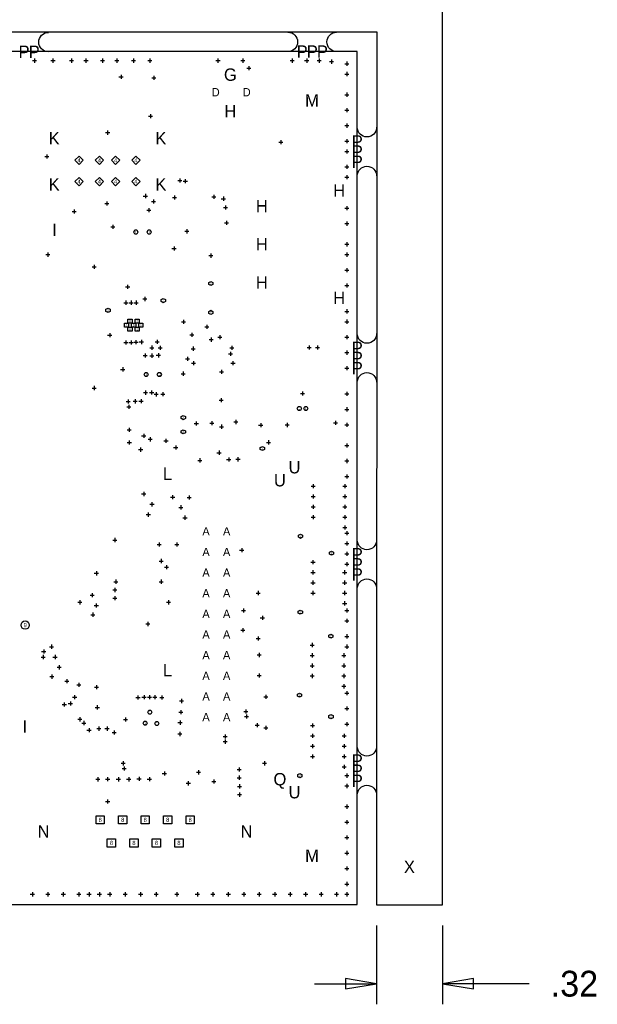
# Model space of a CAD drawing. Extents: x -182 to 377, y -108 to 324.
# Tile 6 of 8: x 78 to 150, y -12 to 109. Entities that reach past the tile are written whole.
import ezdxf
from ezdxf.enums import TextEntityAlignment as Align

# ---------------------------------------------------------------- set-up
doc = ezdxf.new("R2010")
doc.units = 0
for name, color, linetype in [('BG_DIMENSION', 8, 'CONTINUOUS'), ('BG_OUTLINE', 9, 'CONTINUOUS'), ('BG_OUTLINE_PANEL', 6, 'CONTINUOUS'), ('MA_NCLEGEND-1-6', 12, 'CONTINUOUS')]:
    doc.layers.add(name, color=color, linetype=linetype)

# ---------------------------------------------------------------- blocks, each defined once
blk = doc.blocks.new('FIGURE_CROSS')
for points in [[(-0.5, 0), (0.5, 0)], [(0, 0.5), (0, -0.5)]]:
    blk.add_lwpolyline(points)
blk = doc.blocks.new('FIGURE_HEX')
blk.add_lwpolyline([(-0.5, 0), (-0.25, 0.5), (0.25, 0.5), (0.5, 0), (0.25, -0.5), (-0.25, -0.5)], close=True)
blk = doc.blocks.new('FIGURE_SQUARE')
blk.add_lwpolyline([(-0.5, -0.5), (-0.5, 0.5), (0.5, 0.5), (0.5, -0.5)], close=True)
blk = doc.blocks.new('FIGURE_CIRCLE')
blk.add_circle((0, 0), 0.5)
blk = doc.blocks.new('FIGURE_DIAMOND')
blk.add_lwpolyline([(-0.5, 0), (0, 0.5), (0.5, 0), (0, -0.5)], close=True)

msp = doc.modelspace()

# ---------------------------------------------------------------- linework, layer by layer
at = {"layer": 'BG_DIMENSION'}
for points in [[(122.387614, -2.5654), (122.387614, -12.2682)], [(130.515614, -2.5654), (130.515614, -12.2682)], [(114.767614, -9.7282), (122.387614, -9.7282)], [(141.19225, -9.7282), (130.515614, -9.7282)]]:
    msp.add_lwpolyline(points, dxfattribs=at)
for points in [[(118.577614, -10.3632), (122.387614, -9.7282), (118.577614, -9.0932)], [(134.325614, -9.0932), (130.515614, -9.7282), (134.325614, -10.3632)]]:
    msp.add_lwpolyline(points, close=True, dxfattribs=at)
at = {"layer": 'BG_OUTLINE'}
for points in [[(5.9944, 112.754664), (-2.3876, 112.754664), (-2.3876, 220.1418), (-10.5156, 220.1418), (-10.5156, 0.1778), (-2.37998, 0.1778), (-2.37998, 107.4166), (122.428, 107.4166), (122.387614, -0.0254), (130.515614, -0.0254), (130.515614, 220.160088), (122.387614, 220.160088), (122.428, 112.754664)], [(0, 0), (120.000014, 0), (120.000014, 105.000044), (0, 105.000044)]]:
    msp.add_lwpolyline(points, close=True, dxfattribs=at)
at = {"layer": 'BG_OUTLINE_PANEL'}
for points in [[(81.9912, 104.97058, -1), (81.9912, 107.35818)], [(111.4806, 107.38358, -1), (111.4806, 104.99598)], [(117.475, 104.99598, -1), (117.475, 107.38358)], [(122.405394, 95.685356, -1), (120.017794, 95.685356)], [(120.017794, 89.690956, -1), (122.405394, 89.690956)], [(122.405394, 70.285356, -1), (120.017794, 70.285356)], [(120.017794, 64.290956, -1), (122.405394, 64.290956)], [(122.405394, 44.885356, -1), (120.017794, 44.885356)], [(120.017794, 38.890956, -1), (122.405394, 38.890956)], [(122.405394, 19.485356, -1), (120.017794, 19.485356)], [(120.017794, 13.490956, -1), (122.405394, 13.490956)]]:
    msp.add_lwpolyline(points, format="xyb", dxfattribs=at)

# ---------------------------------------------------------------- block references
at = {"layer": 'MA_NCLEGEND-1-6'}
for name, p, xscale, yscale in [('FIGURE_CROSS', (80.264, 103.886), 0.508, 0.508), ('FIGURE_CROSS', (82.55, 103.886), 0.508, 0.508), ('FIGURE_CROSS', (84.836, 103.886), 0.508, 0.508), ('FIGURE_CROSS', (86.614, 103.886), 0.508, 0.508), ('FIGURE_CROSS', (88.646, 103.886), 0.508, 0.508), ('FIGURE_CROSS', (90.424, 103.886), 0.508, 0.508), ('FIGURE_CROSS', (92.456, 103.886), 0.508, 0.508), ('FIGURE_CROSS', (94.488, 103.886), 0.508, 0.508), ('FIGURE_CROSS', (102.87, 103.886), 0.508, 0.508), ('FIGURE_CROSS', (105.918, 103.886), 0.508, 0.508), ('FIGURE_CROSS', (106.65714, 102.94874), 0.508, 0.508), ('FIGURE_CROSS', (112.014, 103.886), 0.508, 0.508), ('FIGURE_CROSS', (113.792, 103.886), 0.508, 0.508), ('FIGURE_CROSS', (115.316, 103.886), 0.508, 0.508), ('FIGURE_CROSS', (116.84, 103.759), 0.508, 0.508), ('FIGURE_CROSS', (118.745, 103.505), 0.508, 0.508), ('FIGURE_CROSS', (90.932, 101.8794), 0.508, 0.508), ('FIGURE_CROSS', (94.9706, 101.7651), 0.508, 0.508), ('FIGURE_CROSS', (118.745, 102.235), 0.508, 0.508), ('FIGURE_CROSS', (118.745, 99.695), 0.508, 0.508), ('FIGURE_CROSS', (94.5642, 97.0534), 0.508, 0.508), ('FIGURE_CROSS', (118.745, 97.79), 0.508, 0.508), ('FIGURE_CROSS', (118.745, 95.885), 0.508, 0.508), ('FIGURE_CROSS', (89.281, 95.0214), 0.508, 0.508), ('FIGURE_CROSS', (110.617, 93.856302), 0.508, 0.508), ('FIGURE_CROSS', (118.745, 93.98), 0.508, 0.508), ('FIGURE_CROSS', (81.788, 92.075), 0.508, 0.508), ('FIGURE_DIAMOND', (85.763862, 91.620086), 1.016, 1.016), ('FIGURE_DIAMOND', (88.26373, 91.620086), 1.016, 1.016), ('FIGURE_DIAMOND', (90.263726, 91.620086), 1.016, 1.016), ('FIGURE_DIAMOND', (92.763848, 91.620086), 1.016, 1.016), ('FIGURE_CROSS', (118.745, 92.71), 0.508, 0.508), ('FIGURE_CROSS', (118.745, 90.805), 0.508, 0.508), ('FIGURE_CROSS', (118.745, 89.535), 0.508, 0.508), ('FIGURE_DIAMOND', (85.763862, 89.000076), 1.016, 1.016), ('FIGURE_DIAMOND', (88.26373, 89.000076), 1.016, 1.016), ('FIGURE_DIAMOND', (90.263726, 89.000076), 1.016, 1.016), ('FIGURE_DIAMOND', (92.763848, 89.000076), 1.016, 1.016), ('FIGURE_CROSS', (98.161094, 89.120726), 0.508, 0.508), ('FIGURE_CROSS', (98.847656, 89.061798), 0.508, 0.508), ('FIGURE_CROSS', (93.9292, 87.2236), 0.508, 0.508), ('FIGURE_CROSS', (97.5106, 87.0458), 0.508, 0.508), ('FIGURE_CROSS', (102.362, 87.122), 0.508, 0.508), ('FIGURE_CROSS', (89.1921, 86.308692), 0.508, 0.508), ('FIGURE_CROSS', (94.923102, 86.55431), 0.508, 0.508), ('FIGURE_CROSS', (103.5304, 86.8934), 0.508, 0.508), ('FIGURE_CROSS', (103.7971, 85.8139), 0.508, 0.508), ('FIGURE_CROSS', (85.1662, 85.3186), 0.508, 0.508), ('FIGURE_CROSS', (94.361, 85.471), 0.508, 0.508), ('FIGURE_CROSS', (118.745, 85.725), 0.508, 0.508), ('FIGURE_CROSS', (89.915238, 83.420204), 0.508, 0.508), ('FIGURE_CROSS', (103.9241, 83.9089), 0.508, 0.508), ('FIGURE_CROSS', (118.745, 83.82), 0.508, 0.508), ('FIGURE_HEX', (92.760038, 82.785204), 0.508, 0.508), ('FIGURE_HEX', (94.385638, 82.785204), 0.508, 0.508), ('FIGURE_CROSS', (99.0346, 82.8802), 0.508, 0.508), ('FIGURE_CROSS', (118.745, 81.28), 0.508, 0.508), ('FIGURE_CROSS', (81.915, 80.01), 0.508, 0.508), ('FIGURE_CROSS', (97.456752, 80.772), 0.508, 0.508), ('FIGURE_CROSS', (101.990652, 79.883), 0.508, 0.508), ('FIGURE_CROSS', (118.745, 80.01), 0.508, 0.508), ('FIGURE_CROSS', (87.63, 78.5114), 0.508, 0.508), ('FIGURE_CROSS', (118.745, 78.105), 0.508, 0.508), ('FIGURE_CROSS', (118.745, 76.2), 0.508, 0.508), ('FIGURE_CROSS', (91.741244, 76.044044), 0.508, 0.508), ('FIGURE_CROSS', (91.5289, 74.0918), 0.508, 0.508), ('FIGURE_CROSS', (92.1639, 74.0918), 0.508, 0.508), ('FIGURE_CROSS', (92.7989, 74.0918), 0.508, 0.508), ('FIGURE_CROSS', (93.853, 74.549), 0.508, 0.508), ('FIGURE_CROSS', (118.745, 73.025), 0.508, 0.508), ('FIGURE_SQUARE', (91.6051, 71.3232), 0.508, 0.508), ('FIGURE_SQUARE', (92.0369, 71.8185), 0.508, 0.508), ('FIGURE_SQUARE', (92.4814, 71.3232), 0.508, 0.508), ('FIGURE_SQUARE', (92.9259, 71.8185), 0.508, 0.508), ('FIGURE_SQUARE', (93.3704, 71.3232), 0.508, 0.508), ('FIGURE_CROSS', (98.6282, 71.7296), 0.508, 0.508), ('FIGURE_CROSS', (118.745, 71.755), 0.508, 0.508), ('FIGURE_CROSS', (89.535, 70.104), 0.508, 0.508), ('FIGURE_SQUARE', (92.0369, 70.8279), 0.508, 0.508), ('FIGURE_SQUARE', (92.9259, 70.8279), 0.508, 0.508), ('FIGURE_CROSS', (99.6442, 70.1294), 0.508, 0.508), ('FIGURE_CROSS', (101.4984, 71.12), 0.508, 0.508), ('FIGURE_CROSS', (91.5289, 69.2023), 0.508, 0.508), ('FIGURE_CROSS', (92.1639, 69.2023), 0.508, 0.508), ('FIGURE_CROSS', (92.770198, 69.244972), 0.508, 0.508), ('FIGURE_CROSS', (93.4339, 69.2531), 0.508, 0.508), ('FIGURE_CROSS', (95.39224, 69.27596), 0.508, 0.508), ('FIGURE_CROSS', (102.0318, 69.5452), 0.508, 0.508), ('FIGURE_CROSS', (103.0986, 69.85), 0.508, 0.508), ('FIGURE_CROSS', (118.745, 69.85), 0.508, 0.508), ('FIGURE_CROSS', (94.7166, 68.5546), 0.508, 0.508), ('FIGURE_CROSS', (95.5294, 67.6148), 0.508, 0.508), ('FIGURE_CROSS', (95.758, 68.5292), 0.508, 0.508), ('FIGURE_CROSS', (99.81946, 68.42506), 0.508, 0.508), ('FIGURE_CROSS', (104.4194, 67.7926), 0.508, 0.508), ('FIGURE_CROSS', (104.5845, 68.5419), 0.508, 0.508), ('FIGURE_CROSS', (114.0968, 68.58), 0.508, 0.508), ('FIGURE_CROSS', (115.1128, 68.58), 0.508, 0.508), ('FIGURE_CROSS', (118.745, 67.945), 0.508, 0.508), ('FIGURE_CROSS', (93.9038, 67.5894), 0.508, 0.508), ('FIGURE_CROSS', (94.7166, 67.564), 0.508, 0.508), ('FIGURE_CROSS', (99.12096, 67.17284), 0.508, 0.508), ('FIGURE_CROSS', (99.850448, 66.646552), 0.508, 0.508), ('FIGURE_CROSS', (104.7115, 66.6369), 0.508, 0.508), ('FIGURE_CROSS', (91.1352, 65.88633), 0.508, 0.508), ('FIGURE_HEX', (94.015814, 65.25133), 0.508, 0.508), ('FIGURE_HEX', (95.641414, 65.25133), 0.508, 0.508), ('FIGURE_CROSS', (98.5774, 65.3542), 0.508, 0.508), ('FIGURE_CROSS', (103.3018, 65.5701), 0.508, 0.508), ('FIGURE_CROSS', (118.745, 66.04), 0.508, 0.508), ('FIGURE_CROSS', (87.63, 63.589662), 0.508, 0.508), ('FIGURE_CROSS', (93.93555, 63.016892), 0.508, 0.508), ('FIGURE_CROSS', (94.700344, 63.03137), 0.508, 0.508), ('FIGURE_CROSS', (95.25, 62.8142), 0.508, 0.508), ('FIGURE_CROSS', (96.0882, 62.8396), 0.508, 0.508), ('FIGURE_CROSS', (113.284, 62.9158), 0.508, 0.508), ('FIGURE_CROSS', (118.745, 62.865), 0.508, 0.508), ('FIGURE_CROSS', (91.821, 61.9252), 0.508, 0.508), ('FIGURE_CROSS', (92.6846, 61.9506), 0.508, 0.508), ('FIGURE_CROSS', (93.393006, 61.962284), 0.508, 0.508), ('FIGURE_CROSS', (103.251, 62.103), 0.508, 0.508), ('FIGURE_CROSS', (91.901772, 61.269372), 0.508, 0.508), ('FIGURE_HEX', (112.88395, 61.0616), 0.508, 0.508), ('FIGURE_HEX', (113.68405, 61.0616), 0.508, 0.508), ('FIGURE_CROSS', (118.745, 60.96), 0.508, 0.508), ('FIGURE_CROSS', (100.203, 59.210194), 0.508, 0.508), ('FIGURE_CROSS', (102.108, 59.260994), 0.508, 0.508), ('FIGURE_CROSS', (105.0544, 59.413394), 0.508, 0.508), ('FIGURE_CROSS', (117.348, 59.309), 0.508, 0.508), ('FIGURE_CROSS', (91.927172, 58.449972), 0.508, 0.508), ('FIGURE_CROSS', (103.3018, 58.8264), 0.508, 0.508), ('FIGURE_CROSS', (108.1278, 59.006994), 0.508, 0.508), ('FIGURE_CROSS', (111.3917, 59.0423), 0.508, 0.508), ('FIGURE_CROSS', (118.745, 59.055), 0.508, 0.508), ('FIGURE_CROSS', (91.948, 56.873394), 0.508, 0.508), ('FIGURE_CROSS', (93.719142, 57.715658), 0.508, 0.508), ('FIGURE_CROSS', (94.506542, 57.277), 0.508, 0.508), ('FIGURE_CROSS', (96.462342, 57.0992), 0.508, 0.508), ('FIGURE_CROSS', (109.093, 56.896), 0.508, 0.508), ('FIGURE_CROSS', (93.345, 56.007), 0.508, 0.508), ('FIGURE_CROSS', (97.663, 56.263794), 0.508, 0.508), ('FIGURE_CROSS', (102.997, 55.626), 0.508, 0.508), ('FIGURE_CROSS', (118.745, 56.515), 0.508, 0.508), ('FIGURE_CROSS', (100.6348, 54.6862), 0.508, 0.508), ('FIGURE_CROSS', (104.1908, 54.7878), 0.508, 0.508), ('FIGURE_CROSS', (105.3338, 54.8132), 0.508, 0.508), ('FIGURE_CROSS', (118.745, 54.61), 0.508, 0.508), ('FIGURE_CROSS', (118.745, 52.705), 0.508, 0.508), ('FIGURE_CROSS', (114.591084, 51.5112), 0.508, 0.508), ('FIGURE_CROSS', (118.491, 51.5112), 0.508, 0.508), ('FIGURE_CROSS', (93.726, 50.546), 0.508, 0.508), ('FIGURE_CROSS', (97.282, 50.165), 0.508, 0.508), ('FIGURE_CROSS', (99.314, 50.111152), 0.508, 0.508), ('FIGURE_CROSS', (114.591084, 50.2412), 0.508, 0.508), ('FIGURE_CROSS', (118.491, 50.2412), 0.508, 0.508), ('FIGURE_CROSS', (94.742, 49.276), 0.508, 0.508), ('FIGURE_CROSS', (98.299778, 48.895), 0.508, 0.508), ('FIGURE_CROSS', (114.591084, 48.9712), 0.508, 0.508), ('FIGURE_CROSS', (118.491, 48.9712), 0.508, 0.508), ('FIGURE_CROSS', (94.29115, 48.006), 0.508, 0.508), ('FIGURE_CROSS', (98.806, 47.625), 0.508, 0.508), ('FIGURE_CROSS', (114.591084, 47.7012), 0.508, 0.508), ('FIGURE_CROSS', (118.491, 47.7012), 0.508, 0.508), ('FIGURE_CROSS', (118.491, 46.4312), 0.508, 0.508), ('FIGURE_CROSS', (90.17, 44.87926), 0.508, 0.508), ('FIGURE_CROSS', (118.745, 45.72), 0.508, 0.508), ('FIGURE_CROSS', (95.631, 44.323), 0.508, 0.508), ('FIGURE_CROSS', (97.79, 44.323), 0.508, 0.508), ('FIGURE_CROSS', (105.791, 43.6245), 0.508, 0.508), ('FIGURE_CROSS', (118.745, 44.45), 0.508, 0.508), ('FIGURE_CROSS', (95.885, 42.291), 0.508, 0.508), ('FIGURE_CROSS', (114.565684, 42.164254), 0.508, 0.508), ('FIGURE_CROSS', (118.745, 43.18), 0.508, 0.508), ('FIGURE_CROSS', (96.52, 41.529), 0.508, 0.508), ('FIGURE_CROSS', (118.745, 41.91), 0.508, 0.508), ('FIGURE_CROSS', (87.8967, 40.7797), 0.508, 0.508), ('FIGURE_CROSS', (90.297, 39.751), 0.508, 0.508), ('FIGURE_CROSS', (95.8723, 39.751), 0.508, 0.508), ('FIGURE_CROSS', (114.565684, 40.894254), 0.508, 0.508), ('FIGURE_CROSS', (118.4656, 40.894254), 0.508, 0.508), ('FIGURE_CROSS', (90.17, 38.735), 0.508, 0.508), ('FIGURE_CROSS', (114.565684, 39.624254), 0.508, 0.508), ('FIGURE_CROSS', (118.4656, 39.624254), 0.508, 0.508), ('FIGURE_CROSS', (87.376, 38.1), 0.508, 0.508), ('FIGURE_CROSS', (90.17, 37.719), 0.508, 0.508), ('FIGURE_CROSS', (107.823, 38.354), 0.508, 0.508), ('FIGURE_CROSS', (114.565684, 38.354254), 0.508, 0.508), ('FIGURE_CROSS', (118.4656, 38.354254), 0.508, 0.508), ('FIGURE_CROSS', (85.852, 37.211), 0.508, 0.508), ('FIGURE_CROSS', (87.884, 36.83), 0.508, 0.508), ('FIGURE_CROSS', (96.774, 37.211), 0.508, 0.508), ('FIGURE_CROSS', (106.0196, 36.195), 0.508, 0.508), ('FIGURE_CROSS', (118.4656, 37.084254), 0.508, 0.508), ('FIGURE_CROSS', (118.745, 36.195), 0.508, 0.508), ('FIGURE_CROSS', (87.46236, 35.687), 0.508, 0.508), ('FIGURE_CROSS', (108.331, 35.306), 0.508, 0.508), ('FIGURE_CROSS', (118.745, 34.925), 0.508, 0.508), ('FIGURE_CIRCLE', (79.130652, 34.406332), 1.016, 1.016), ('FIGURE_CROSS', (94.234, 34.544), 0.508, 0.508), ('FIGURE_CROSS', (105.918, 33.782), 0.508, 0.508), ('FIGURE_CROSS', (107.823, 32.766), 0.508, 0.508), ('FIGURE_CROSS', (118.745, 33.02), 0.508, 0.508), ('FIGURE_CROSS', (82.37855, 31.75), 0.508, 0.508), ('FIGURE_CROSS', (114.474498, 31.9532), 0.508, 0.508), ('FIGURE_CROSS', (118.745, 31.75), 0.508, 0.508), ('FIGURE_CROSS', (81.3562, 30.48), 0.508, 0.508), ('FIGURE_CROSS', (81.407, 31.1658), 0.508, 0.508), ('FIGURE_CROSS', (82.804, 30.48), 0.508, 0.508), ('FIGURE_CROSS', (107.95, 30.734), 0.508, 0.508), ('FIGURE_CROSS', (114.474498, 30.6832), 0.508, 0.508), ('FIGURE_CROSS', (118.374414, 30.6832), 0.508, 0.508), ('FIGURE_CROSS', (83.312, 29.21), 0.508, 0.508), ('FIGURE_CROSS', (114.474498, 29.4132), 0.508, 0.508), ('FIGURE_CROSS', (118.374414, 29.4132), 0.508, 0.508), ('FIGURE_CROSS', (82.423, 28.067), 0.508, 0.508), ('FIGURE_CROSS', (107.95, 28.194), 0.508, 0.508), ('FIGURE_CROSS', (114.474498, 28.1432), 0.508, 0.508), ('FIGURE_CROSS', (118.374414, 28.1432), 0.508, 0.508), ('FIGURE_CROSS', (84.2518, 27.5082), 0.508, 0.508), ('FIGURE_CROSS', (85.725, 27.051), 0.508, 0.508), ('FIGURE_CROSS', (87.90178, 26.77922), 0.508, 0.508), ('FIGURE_CROSS', (118.374414, 26.8732), 0.508, 0.508), ('FIGURE_CROSS', (85.217, 25.527), 0.508, 0.508), ('FIGURE_CROSS', (93.0148, 25.5016), 0.508, 0.508), ('FIGURE_CROSS', (93.763338, 25.540462), 0.508, 0.508), ('FIGURE_CROSS', (94.4372, 25.527), 0.508, 0.508), ('FIGURE_CROSS', (95.0976, 25.527), 0.508, 0.508), ('FIGURE_CROSS', (95.9612, 25.5016), 0.508, 0.508), ('FIGURE_CROSS', (108.76915, 25.58415), 0.508, 0.508), ('FIGURE_CROSS', (118.745, 26.035), 0.508, 0.508), ('FIGURE_CROSS', (83.947, 24.638), 0.508, 0.508), ('FIGURE_CROSS', (84.6963, 24.765), 0.508, 0.508), ('FIGURE_CROSS', (88.011, 24.27986), 0.508, 0.508), ('FIGURE_CROSS', (98.3742, 25.0698), 0.508, 0.508), ('FIGURE_CROSS', (118.745, 24.13), 0.508, 0.508), ('FIGURE_CROSS', (85.852, 22.8092), 0.508, 0.508), ('FIGURE_CROSS', (91.4908, 22.7838), 0.508, 0.508), ('FIGURE_HEX', (94.488, 23.6982), 0.508, 0.508), ('FIGURE_CROSS', (98.298, 23.6982), 0.508, 0.508), ('FIGURE_CROSS', (106.299, 23.7744), 0.508, 0.508), ('FIGURE_CROSS', (106.371136, 23.168864), 0.508, 0.508), ('FIGURE_CROSS', (86.36, 22.352), 0.508, 0.508), ('FIGURE_CROSS', (88.1888, 21.6662), 0.508, 0.508), ('FIGURE_CROSS', (89.2048, 21.6662), 0.508, 0.508), ('FIGURE_HEX', (93.9038, 22.3266), 0.508, 0.508), ('FIGURE_HEX', (95.3516, 22.3012), 0.508, 0.508), ('FIGURE_CROSS', (98.1964, 22.4028), 0.508, 0.508), ('FIGURE_CROSS', (107.696, 22.098), 0.508, 0.508), ('FIGURE_CROSS', (108.76915, 21.77415), 0.508, 0.508), ('FIGURE_CROSS', (114.499898, 22.0472), 0.508, 0.508), ('FIGURE_CROSS', (118.745, 22.225), 0.508, 0.508), ('FIGURE_CROSS', (86.995, 21.463), 0.508, 0.508), ('FIGURE_CROSS', (90.09634, 21.18106), 0.508, 0.508), ('FIGURE_CROSS', (98.171, 21.0058), 0.508, 0.508), ('FIGURE_CROSS', (103.763064, 20.696936), 0.508, 0.508), ('FIGURE_CROSS', (114.499898, 20.7772), 0.508, 0.508), ('FIGURE_CROSS', (118.399814, 20.7772), 0.508, 0.508), ('FIGURE_CROSS', (103.759, 20.066), 0.508, 0.508), ('FIGURE_CROSS', (114.499898, 19.5072), 0.508, 0.508), ('FIGURE_CROSS', (118.399814, 19.5072), 0.508, 0.508), ('FIGURE_CROSS', (114.499898, 18.2372), 0.508, 0.508), ('FIGURE_CROSS', (118.399814, 18.2372), 0.508, 0.508), ('FIGURE_CROSS', (91.186, 17.399), 0.508, 0.508), ('FIGURE_CROSS', (91.313, 16.764), 0.508, 0.508), ('FIGURE_CROSS', (108.585, 17.399), 0.508, 0.508), ('FIGURE_CROSS', (118.399814, 16.9672), 0.508, 0.508), ('FIGURE_CROSS', (96.266, 16.129), 0.508, 0.508), ('FIGURE_CROSS', (100.4824, 16.287496), 0.508, 0.508), ('FIGURE_CROSS', (105.4862, 16.637), 0.508, 0.508), ('FIGURE_CROSS', (105.4862, 15.621), 0.508, 0.508), ('FIGURE_CROSS', (118.745, 15.875), 0.508, 0.508), ('FIGURE_CROSS', (88.066372, 15.430246), 0.508, 0.508), ('FIGURE_CROSS', (89.281, 15.455646), 0.508, 0.508), ('FIGURE_CROSS', (90.606372, 15.430246), 0.508, 0.508), ('FIGURE_CROSS', (91.876372, 15.430246), 0.508, 0.508), ('FIGURE_CROSS', (93.146372, 15.494), 0.508, 0.508), ('FIGURE_CROSS', (94.416372, 15.438628), 0.508, 0.508), ('FIGURE_CROSS', (99.2124, 14.9352), 0.508, 0.508), ('FIGURE_CROSS', (102.362, 15.1638), 0.508, 0.508), ('FIGURE_CROSS', (105.5116, 14.5542), 0.508, 0.508), ('FIGURE_CROSS', (118.745, 14.605), 0.508, 0.508), ('FIGURE_CROSS', (105.5116, 13.5382), 0.508, 0.508), ('FIGURE_CROSS', (89.281, 12.7), 0.508, 0.508), ('FIGURE_CROSS', (118.745, 12.065), 0.508, 0.508), ('FIGURE_SQUARE', (88.3666, 10.4394), 1.016, 1.016), ('FIGURE_SQUARE', (91.136724, 10.4394), 1.016, 1.016), ('FIGURE_SQUARE', (93.906594, 10.4394), 1.016, 1.016), ('FIGURE_SQUARE', (96.676718, 10.4394), 1.016, 1.016), ('FIGURE_SQUARE', (99.446588, 10.4394), 1.016, 1.016), ('FIGURE_CROSS', (118.745, 10.16), 0.508, 0.508), ('FIGURE_CROSS', (118.745, 8.255), 0.508, 0.508), ('FIGURE_SQUARE', (89.751662, 7.599426), 1.016, 1.016), ('FIGURE_SQUARE', (92.521532, 7.599426), 1.016, 1.016), ('FIGURE_SQUARE', (95.291656, 7.599426), 1.016, 1.016), ('FIGURE_SQUARE', (98.061526, 7.599426), 1.016, 1.016), ('FIGURE_CROSS', (118.745, 6.35), 0.508, 0.508), ('FIGURE_CROSS', (118.745, 4.445), 0.508, 0.508), ('FIGURE_CROSS', (118.745, 2.54), 0.508, 0.508), ('FIGURE_CROSS', (80.01, 1.27), 0.508, 0.508), ('FIGURE_CROSS', (81.915, 1.27), 0.508, 0.508), ('FIGURE_CROSS', (83.82, 1.27), 0.508, 0.508), ('FIGURE_CROSS', (85.725, 1.27), 0.508, 0.508), ('FIGURE_CROSS', (86.995, 1.27), 0.508, 0.508), ('FIGURE_CROSS', (88.265, 1.27), 0.508, 0.508), ('FIGURE_CROSS', (89.535, 1.27), 0.508, 0.508), ('FIGURE_CROSS', (91.44, 1.27), 0.508, 0.508), ('FIGURE_CROSS', (93.345, 1.27), 0.508, 0.508), ('FIGURE_CROSS', (95.25, 1.27), 0.508, 0.508), ('FIGURE_CROSS', (97.79, 1.27), 0.508, 0.508), ('FIGURE_CROSS', (100.33, 1.27), 0.508, 0.508), ('FIGURE_CROSS', (102.235, 1.27), 0.508, 0.508), ('FIGURE_CROSS', (104.14, 1.27), 0.508, 0.508), ('FIGURE_CROSS', (106.045, 1.27), 0.508, 0.508), ('FIGURE_CROSS', (107.95, 1.27), 0.508, 0.508), ('FIGURE_CROSS', (109.855, 1.27), 0.508, 0.508), ('FIGURE_CROSS', (111.76, 1.27), 0.508, 0.508), ('FIGURE_CROSS', (113.665, 1.27), 0.508, 0.508), ('FIGURE_CROSS', (115.57, 1.27), 0.508, 0.508), ('FIGURE_CROSS', (117.475, 1.27), 0.508, 0.508), ('FIGURE_CROSS', (118.745, 1.27), 0.508, 0.508)]:
    msp.add_blockref(name, p, dxfattribs=dict(at, xscale=xscale, yscale=yscale))
at = {"layer": 'MA_NCLEGEND-1-6', "xscale": 0.508, "yscale": 0.508, "rotation": 90}
for p in [(101.990652, 76.454), (96.139, 74.3458), (89.3318, 73.152), (101.981, 72.898), (98.595942, 59.944), (98.595942, 58.1914), (108.331, 56.134), (113.03, 45.339), (116.844572, 43.256454), (113.0046, 35.992054), (116.753386, 33.0454), (112.913414, 25.781), (116.778786, 23.1394), (112.938814, 15.875)]:
    msp.add_blockref('FIGURE_HEX', p, dxfattribs=at)

# ---------------------------------------------------------------- texts
at = {"layer": 'BG_DIMENSION', "width": 0.992}
msp.add_text('.32', height=3.175, dxfattribs=at).set_placement((143.8275, -11.3157))
at = {"layer": 'MA_NCLEGEND-1-6'}
for s, height, p in [('P', 1.524, (78.994, 104.97058)), ('P', 1.524, (80.2386, 104.97058)), ('P', 1.524, (113.2332, 104.99598)), ('P', 1.524, (114.4778, 104.99598)), ('P', 1.524, (115.7224, 104.99598)), ('G', 1.524, (104.394, 102.160832)), ('D', 1.016, (102.5906, 99.9998)), ('D', 1.016, (106.4006, 99.9998)), ('M', 1.524, (114.447574, 98.979482)), ('H', 1.524, (104.394, 97.660714)), ('K', 1.524, (82.693764, 94.330012)), ('K', 1.524, (95.833946, 94.330012)), ('P', 1.524, (120.017794, 93.932756)), ('P', 1.524, (120.017794, 92.688156)), ('P', 1.524, (120.017794, 91.443556)), ('4', 0.508, (85.763862, 91.620086)), ('4', 0.508, (88.26373, 91.620086)), ('4', 0.508, (90.263726, 91.620086)), ('4', 0.508, (92.763848, 91.620086)), ('K', 1.524, (82.693764, 88.650064)), ('4', 0.508, (85.763862, 89.000076)), ('4', 0.508, (88.26373, 89.000076)), ('4', 0.508, (90.263726, 89.000076)), ('4', 0.508, (92.763848, 89.000076)), ('K', 1.524, (95.833946, 88.650064)), ('H', 1.524, (117.7925, 87.884)), ('H', 1.524, (108.2675, 85.979)), ('I', 1.524, (82.727546, 83.04784)), ('1', 0.254, (92.760038, 82.785204)), ('1', 0.254, (94.385638, 82.785204)), ('H', 1.524, (108.2675, 81.28)), ('2', 0.254, (101.990652, 76.454)), ('H', 1.524, (108.2675, 76.581)), ('H', 1.524, (117.7925, 74.676)), ('2', 0.254, (96.139, 74.3458)), ('2', 0.254, (89.3318, 73.152)), ('2', 0.254, (101.981, 72.898)), ('0', 0.254, (92.0369, 71.8185)), ('0', 0.254, (92.9259, 71.8185)), ('0', 0.254, (91.6051, 71.3232)), ('0', 0.254, (92.0369, 70.8279)), ('0', 0.254, (92.4814, 71.3232)), ('0', 0.254, (92.9259, 70.8279)), ('0', 0.254, (93.3704, 71.3232)), ('P', 1.524, (120.017794, 68.532756)), ('P', 1.524, (120.017794, 67.288156)), ('P', 1.524, (120.017794, 66.043556)), ('1', 0.254, (94.015814, 65.25133)), ('1', 0.254, (95.641414, 65.25133)), ('1', 0.254, (112.88395, 61.0616)), ('1', 0.254, (113.68405, 61.0616)), ('2', 0.254, (98.595942, 59.944)), ('2', 0.254, (98.595942, 58.1914)), ('2', 0.254, (108.331, 56.134)), ('U', 1.524, (112.293654, 53.83911)), ('L', 1.524, (96.65335, 53.044852)), ('U', 1.524, (110.49381, 52.239164)), ('A', 1.016, (101.3968, 45.9486)), ('A', 1.016, (103.9368, 45.9486)), ('2', 0.254, (113.03, 45.339)), ('A', 1.016, (101.3968, 43.4086)), ('A', 1.016, (103.9368, 43.4086)), ('P', 1.524, (120.017794, 43.132756)), ('2', 0.254, (116.844572, 43.256454)), ('P', 1.524, (120.017794, 41.888156)), ('A', 1.016, (101.3968, 40.8686)), ('A', 1.016, (103.9368, 40.8686)), ('P', 1.524, (120.017794, 40.643556)), ('A', 1.016, (101.3968, 38.3286)), ('A', 1.016, (103.9368, 38.3286)), ('A', 1.016, (101.3968, 35.7886)), ('A', 1.016, (103.9368, 35.7886)), ('2', 0.254, (113.0046, 35.992054)), ('9', 0.508, (79.130652, 34.406332)), ('A', 1.016, (101.3968, 33.2486)), ('A', 1.016, (103.9368, 33.2486)), ('2', 0.254, (116.753386, 33.0454)), ('A', 1.016, (101.3968, 30.7086)), ('A', 1.016, (103.9368, 30.7086)), ('L', 1.524, (96.65335, 28.844748)), ('A', 1.016, (101.3968, 28.1686)), ('A', 1.016, (103.9368, 28.1686)), ('A', 1.016, (101.3968, 25.6286)), ('A', 1.016, (103.9368, 25.6286)), ('2', 0.254, (112.913414, 25.781)), ('1', 0.254, (94.488, 23.6982)), ('A', 1.016, (101.3968, 23.0886)), ('A', 1.016, (103.9368, 23.0886)), ('2', 0.254, (116.778786, 23.1394)), ('I', 1.524, (79.095346, 21.91004)), ('1', 0.254, (93.9038, 22.3266)), ('1', 0.254, (95.3516, 22.3012)), ('P', 1.524, (120.017794, 17.732756)), ('P', 1.524, (120.017794, 16.488156)), ('Q', 1.524, (110.49381, 15.439136)), ('2', 0.254, (112.938814, 15.875)), ('P', 1.524, (120.017794, 15.243556)), ('U', 1.524, (112.293654, 13.83919)), ('N', 1.524, (81.38668, 9.019286)), ('8', 0.508, (88.3666, 10.4394)), ('8', 0.508, (91.136724, 10.4394)), ('8', 0.508, (93.906594, 10.4394)), ('8', 0.508, (96.676718, 10.4394)), ('8', 0.508, (99.446588, 10.4394)), ('N', 1.524, (106.376724, 9.019286)), ('8', 0.508, (89.751662, 7.599426)), ('8', 0.508, (92.521532, 7.599426)), ('8', 0.508, (95.291656, 7.599426)), ('8', 0.508, (98.061526, 7.599426)), ('M', 1.524, (114.447574, 6.020562)), ('X', 1.524, (126.4412, 4.6482))]:
    msp.add_text(s, height=height, dxfattribs=at).set_placement(p, align=Align.MIDDLE_CENTER)

doc.saveas('drawing.dxf')
